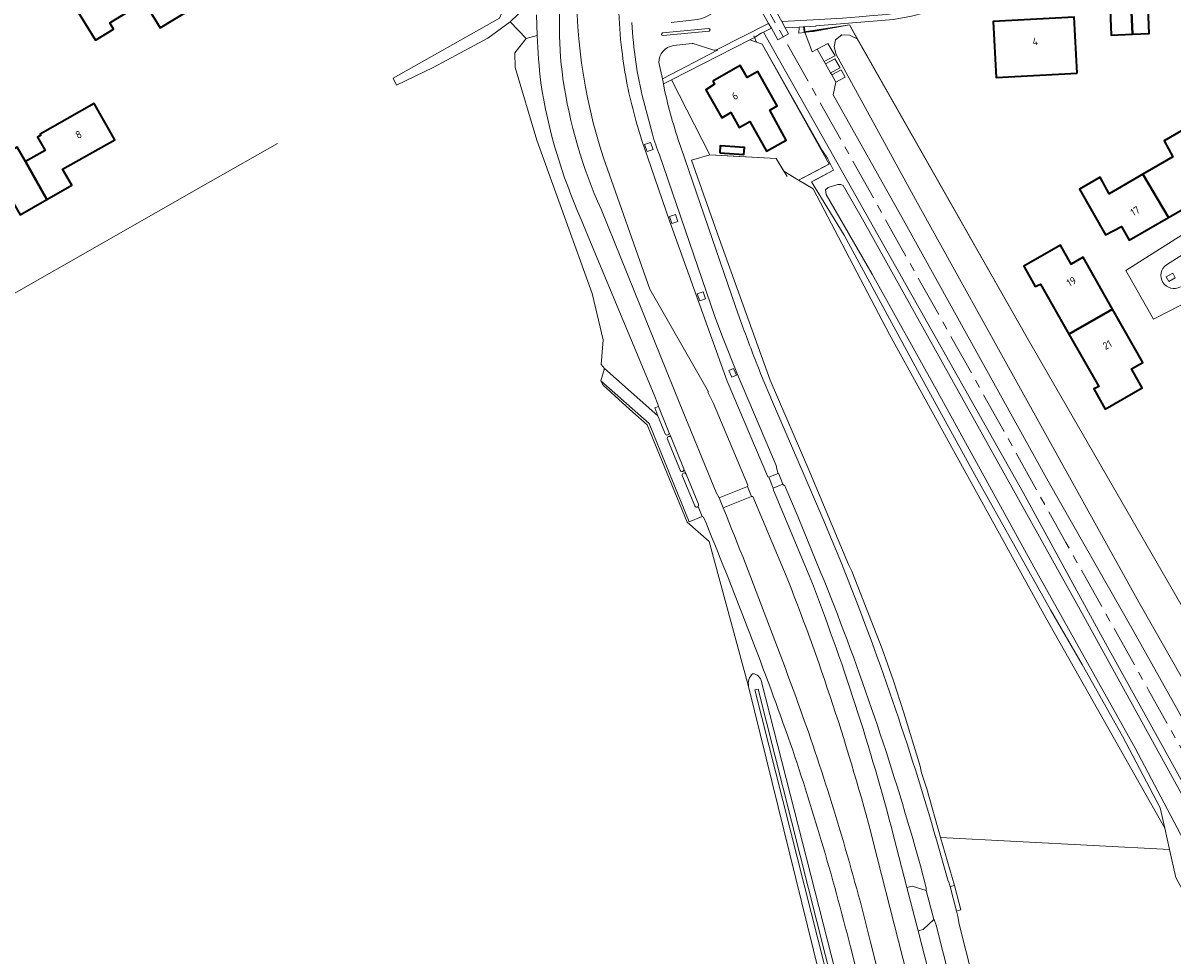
# Model space of a CAD drawing. Extents: x 152761 to 155748, y 459947 to 462743.
# Tile 199 of 256: x 155430 to 155636, y 461238 to 461405. Entities that reach past the tile are written whole.
import ezdxf
from ezdxf.enums import TextEntityAlignment as Align

# ---------------------------------------------------------------- set-up
doc = ezdxf.new("R2010")
doc.units = 0
doc.header["$LTSCALE"] = 0.75
doc.linetypes.add('AM-AS', pattern=[16, 10, -2, 2, -2])
for name, color, linetype, lineweight in [('B-RO-AM-AS_SPOOR-G', 251, 'AM-AS', 18), ('B-RO-GR-BEPLANTING_CULTUUR_BOSPLANTSOEN-GV', 251, 'CONTINUOUS', 18), ('B-RO-GR-BOUWLAND-GV', 251, 'CONTINUOUS', 13), ('B-RO-GR-GROENVOORZIENING-GV', 251, 'CONTINUOUS', 18), ('B-RO-GR-STRUIK-GV', 251, 'CONTINUOUS', 13), ('B-RO-IE-TERREINAFSCHEIDING_KUNSTMATIG_HEKWERK-G', 251, 'IE-TERREINAFSCHEIDING-KUNSTMATIG', 18), ('B-RO-OG-BEBOUWING-GV', 6, 'CONTINUOUS', 35), ('B-RO-OG-BEBOUWING-T18', 1, 'CONTINUOUS', 18), ('B-RO-OG-TERREIN_CULTUURSCHEIDING-GV', 251, 'CONTINUOUS', 18), ('B-RO-OG-WATER_GREPPEL-GV', 251, 'CONTINUOUS', 18), ('B-RO-OG-WATER_SLOOT-GV', 251, 'CONTINUOUS', 18), ('B-RO-VH-VERHARDING_ASFALT-GV', 251, 'CONTINUOUS', 18), ('B-RO-VH-VERHARDING_BETON-GV', 251, 'CONTINUOUS', 18), ('B-RO-VH-VERHARDING_BETONSTRAATSTEEN-GV', 251, 'CONTINUOUS', 18), ('B-RO-VH-VERHARDING_GESLOTEN-GV', 251, 'CONTINUOUS', 18), ('B-RO-VH-VERHARDING_GRASBETONSTEEN-GV', 251, 'CONTINUOUS', 18), ('B-RO-VH-VERHARDING_HALFVERHARDING-GV', 251, 'CONTINUOUS', 18), ('B-RO-VH-VERHARDING_OPEN-GV', 251, 'CONTINUOUS', 18), ('B-RO-VH-VERHARDING_TEGEL-GV', 251, 'CONTINUOUS', 18)]:
    doc.layers.add(name, color=color, linetype=linetype, lineweight=lineweight)
doc.styles.add('NLCS-ISO-M200-T18', font='NLCS-ISO.ttf', dxfattribs={"height": 0.36})
doc.linetypes.add('IE-TERREINAFSCHEIDING-KUNSTMATIG', pattern='A,4,[82,NLCS.SHX,S=0.75,R=90,X=0,Y=0],4,-2', length=10)

msp = doc.modelspace()

# ---------------------------------------------------------------- linework, layer by layer
at = {"layer": 'B-RO-AM-AS_SPOOR-G', "flags": 128}
msp.add_lwpolyline([(155681.987, 461195.763), (155672.897, 461211.998), (155658.384, 461238), (155648.351, 461255.973), (155631.803, 461285.539), (155617.005, 461312.012), (155604.143, 461335.108), (155586.106, 461367.342), (155573.02, 461390.792), (155559.991, 461413.975), (155544.73, 461441.297), (155529.591, 461468.574), (155516.181, 461492.539), (155500.425, 461520.67), (155487.311, 461544.201), (155472.908, 461569.975), (155459.676, 461593.56), (155452.428, 461606.124), (155446.443, 461616.221), (155440.009, 461626.758), (155432.431, 461638.783), (155427.999, 461645.62), (155419.637, 461658.231), (155411.687, 461669.817), (155404.43, 461680.083), (155396.489, 461691.108), (155386.222, 461704.969), (155375.934, 461718.105), (155367.385, 461728.826), (155358.538, 461739.712), (155349.636, 461750.151), (155339.349, 461762.035), (155326.593, 461776.143), (155315.623, 461787.804), (155302.965, 461800.863), (155286.683, 461817.004), (155279.088, 461824.405), (155265.87, 461837.192), (155251.91, 461850.736), (155235.055, 461867.015), (155223.768, 461877.851), (155210.731, 461890.47), (155196.665, 461904.045), (155180.515, 461919.578), (155162.215, 461937.301), (155146.061, 461952.951), (155129.233, 461969.126), (155112.429, 461985.449), (155089.419, 462007.664), (155069.182, 462027.224), (155049.179, 462046.54), (155031.327, 462063.779), (155013.24, 462081.298), (154991.538, 462102.251), (154971.216, 462121.853), (154947.336, 462145.018), (154926.087, 462165.465), (154903.331, 462187.394), (154885.668, 462204.449), (154866.26, 462223.265), (154854.532, 462234.618), (154837.057, 462251.563), (154828.307, 462260.46), (154819.869, 462269.224), (154807.197, 462281.919), (154798.331, 462290.411), (154775.258, 462312.873), (154762.216, 462325.461), (154742.643, 462344.37), (154723.927, 462362.402), (154710.544, 462375.359), (154692.99, 462392.257), (154675.511, 462409.117), (154657.482, 462426.5), (154637.826, 462445.435), (154617.093, 462465.509), (154594.11, 462487.696), (154586.212, 462495.316)], dxfattribs=at)
at = {"layer": 'B-RO-GR-BEPLANTING_CULTUUR_BOSPLANTSOEN-GV', "flags": 128}
msp.add_lwpolyline([(155569.078, 461377.039), (155571.71, 461375.458), (155585.368, 461349.343), (155613.417, 461298.495), (155634.725, 461260.763), (155633.901, 461264.417), (155627.173, 461277.282), (155619.927, 461290.148), (155614.234, 461299.907), (155600.944, 461323.604), (155590.74, 461342.236), (155577.233, 461367.15), (155571.387, 461376.697), (155575.343, 461378.776), (155574.741, 461379.999)], close=True, dxfattribs=at)
at = {"layer": 'B-RO-GR-BOUWLAND-GV', "flags": 128}
msp.add_lwpolyline([(155635.594, 461256.912), (155634.725, 461260.763), (155613.417, 461298.495), (155585.368, 461349.343), (155571.71, 461375.458), (155569.078, 461377.039), (155566.407, 461378.644), (155565.042, 461380.875), (155556.248, 461381.39), (155553.165, 461381.571), (155549.883, 461380.595), (155554.833, 461366.522), (155563.969, 461341.104), (155571.087, 461324.607), (155578.025, 461308.085), (155578.612, 461306.844), (155584.047, 461292.939), (155586.092, 461287.216), (155587.96, 461281.432), (155590.888, 461271.904), (155591.103, 461270.669), (155592.093, 461267.844), (155594.517, 461259.089)], close=True, dxfattribs=at)
at = {"layer": 'B-RO-GR-GROENVOORZIENING-GV', "flags": 128}
msp.add_lwpolyline([(155636.619, 461359.492), (155636.172, 461360.305), (155634.994, 461359.657), (155635.442, 461358.843)], close=True, dxfattribs=at)
at = {"layer": 'B-RO-GR-STRUIK-GV', "flags": 128}
for points in [[(155665.518, 461239.061), (155630.08, 461301.329), (155590.03, 461373.522), (155575.821, 461399.585), (155575.465, 461400.902), (155575.679, 461402.209), (155576.801, 461403.058), (155578.212, 461403.025), (155579.594, 461402.393), (155578.184, 461404.877), (155570.412, 461403.579), (155570.215, 461403.546), (155571.514, 461400.011), (155572.402, 461400.526), (155574.313, 461401.555), (155575.605, 461399.337), (155575.346, 461399.173), (155573.658, 461398.286), (155573.89, 461397.873), (155575.581, 461398.762), (155576.498, 461397.153), (155574.795, 461396.259), (155575.007, 461395.88), (155576.713, 461396.776), (155577.45, 461395.483), (155575.728, 461394.595), (155575.273, 461392.315), (155587.887, 461369.82), (155613.823, 461323.027), (155629.063, 461296.207), (155645.17, 461267.404)], [(155658.558, 461231.618), (155623.224, 461295.538), (155609.344, 461320.974), (155562.811, 461403.579), (155562.372, 461403.364), (155561.142, 461402.633), (155560.354, 461402.165), (155562.554, 461401.402), (155573.35, 461382.26), (155574.266, 461380.964), (155574.741, 461379.999), (155575.343, 461378.776), (155571.387, 461376.697), (155577.233, 461367.15), (155590.74, 461342.236), (155600.944, 461323.604), (155614.234, 461299.907), (155619.927, 461290.148), (155627.173, 461277.282), (155633.901, 461264.417), (155634.725, 461260.763), (155635.594, 461256.912), (155636.724, 461251.901), (155675.876, 461179.471)], [(155678.254, 461185.811), (155667.871, 461204.468), (155646.331, 461242.98), (155629.347, 461275.211), (155611.242, 461307.646), (155594.035, 461338.98), (155582.282, 461360.144), (155574.045, 461374.415), (155573.888, 461375.26), (155574.397, 461375.69), (155576.085, 461376.257), (155576.624, 461376.231), (155577.056, 461376.07), (155580.533, 461370.031), (155619.539, 461299.956), (155640.654, 461261.567), (155669.456, 461209.629), (155680.109, 461190.758)]]:
    msp.add_lwpolyline(points, dxfattribs=at)
at = {"layer": 'B-RO-IE-TERREINAFSCHEIDING_KUNSTMATIG_HEKWERK-G', "flags": 128}
for points in [[(155496.393, 461395.28), (155515.459, 461406.048), (155516.681, 461408.922), (155511.419, 461420.252), (155498.556, 461437.846)], [(155578.184, 461404.877), (155570.091, 461403.651), (155569.943, 461404.577)], [(155570.104, 461404.607), (155570.207, 461403.567), (155571.74, 461403.681), (155578.184, 461404.877), (155610.294, 461348.296), (155642.118, 461293.182), (155673.418, 461238.627)], [(155578.184, 461404.877), (155579.594, 461402.393)], [(155546.273, 461394.99), (155560.354, 461402.165)], [(155560.354, 461402.165), (155562.554, 461401.402), (155568.203, 461391.386), (155573.35, 461382.26), (155574.266, 461380.964), (155575.343, 461378.776), (155572.372, 461377.215), (155571.387, 461376.697)], [(155560.354, 461402.165), (155562.554, 461401.402), (155574.566, 461379.907), (155569.518, 461377.269)], [(155561.027, 461402.888), (155561.142, 461402.633), (155561.529, 461401.772), (155561.541, 461401.746)], [(155579.594, 461402.393), (155610.294, 461348.296)], [(155553.165, 461381.571), (155546.273, 461394.99)], [(155463.639, 461376.747), (155475.663, 461383.59)], [(155553.165, 461381.571), (155549.883, 461380.595), (155554.833, 461366.522), (155563.969, 461341.104), (155571.087, 461324.607), (155578.025, 461308.085)], [(155566.999, 461377.677), (155565.042, 461380.875), (155553.165, 461381.571)], [(155354.779, 461315.06), (155358.05, 461316.758), (155371.535, 461324.405), (155373.577, 461325.563), (155408.031, 461345.101), (155463.639, 461376.747)], [(155634.725, 461260.763), (155613.417, 461298.495), (155585.368, 461349.343), (155571.71, 461375.458), (155569.881, 461376.557)], [(155534.013, 461340.234), (155537.503, 461337.084)], [(155537.503, 461337.084), (155539.353, 461335.414)], [(155539.353, 461335.414), (155541.898, 461333.117), (155549.078, 461315.675), (155553.011, 461312.2), (155560.117, 461286.193)], [(155578.612, 461306.844), (155584.047, 461292.939)], [(155584.047, 461292.939), (155586.092, 461287.216), (155587.96, 461281.432), (155590.888, 461271.904), (155591.103, 461270.669), (155592.093, 461267.844), (155594.517, 461259.089)], [(155560.117, 461286.193), (155610.95, 461079.767), (155614.009, 461068.266)], [(155594.517, 461259.089), (155635.594, 461256.912)]]:
    msp.add_lwpolyline(points, dxfattribs=at)
at = {"layer": 'B-RO-OG-BEBOUWING-GV', "flags": 128}
for points in [[(155459.435, 461407.257), (155453.438, 461417.121), (155448.927, 461414.356), (155447.903, 461416.023), (155441.269, 461411.943), (155440.578, 461413.067), (155437.477, 461411.164), (155443.025, 461402.136), (155446.241, 461404.111), (155445.564, 461405.212), (155451.711, 461408.99), (155454.584, 461404.331)], [(155628.963, 461403.193), (155631.939, 461403.312), (155631.509, 461414.098), (155628.459, 461413.976)], [(155628.963, 461403.193), (155628.459, 461413.976), (155624.679, 461413.825), (155625.109, 461403.04)], [(155619.01, 461396.23), (155618.464, 461406.277), (155603.97, 461405.49), (155604.516, 461395.443)], [(155553.696, 461394.801), (155554.02, 461394.233), (155552.423, 461393.245), (155555.284, 461388.221), (155556.925, 461389.138), (155558.448, 461386.466), (155560.344, 461387.547), (155563.31, 461382.194), (155566.824, 461384.167), (155563.897, 461389.572), (155565.243, 461390.339), (155561.74, 461396.487), (155559.857, 461395.414), (155558.609, 461397.602)], [(155434.298, 461373.538), (155438.744, 461376.092), (155437.081, 461378.962), (155446.459, 461384.242), (155442.79, 461390.76), (155433.079, 461385.293), (155433.211, 461385.059), (155432.6, 461384.727), (155434.007, 461382.329), (155430.454, 461380.332)], [(155630.814, 461378.073), (155635.37, 461370.294), (155641.624, 461373.9), (155640.219, 461376.337), (155643.068, 461377.939), (155638.306, 461386.21), (155634.611, 461384.085), (155636.19, 461381.173)], [(155554.941, 461381.91), (155559.265, 461381.626), (155559.349, 461382.899), (155555.024, 461383.183)], [(155430.454, 461380.332), (155428.981, 461382.935), (155424.463, 461380.407), (155414.788, 461374.993), (155418.182, 461368.929), (155415.875, 461367.709), (155415.632, 461366.79), (155416.821, 461364.546), (155417.74, 461364.384), (155423.119, 461367.383), (155423.362, 461368.302), (155422.091, 461370.492), (155427.858, 461373.719), (155429.513, 461370.79), (155434.298, 461373.538)], [(155635.37, 461370.294), (155630.814, 461378.073), (155624.751, 461374.577), (155623.129, 461377.556), (155619.419, 461375.407), (155624.103, 461367.221), (155626.959, 461368.695), (155628.366, 461366.255)], [(155617.55, 461349.392), (155625.381, 461353.874), (155620.105, 461363.18), (155617.919, 461361.941), (155616.049, 461365.35), (155609.474, 461361.601), (155611.507, 461357.949), (155612.456, 461358.38)], [(155625.381, 461353.874), (155617.55, 461349.392), (155622.889, 461339.973), (155622.426, 461339.755), (155621.99, 461339.55), (155624.064, 461335.917), (155630.671, 461339.751), (155628.761, 461343.174), (155630.794, 461344.326)]]:
    msp.add_lwpolyline(points, close=True, dxfattribs=at)
at = {"layer": 'B-RO-OG-TERREIN_CULTUURSCHEIDING-GV', "flags": 128}
for points in [[(155490.242, 461452.004), (155486.039, 461449.028), (155485.193, 461448.428), (155489.501, 461448.171), (155491.528, 461447.404), (155498.556, 461437.846), (155511.419, 461420.252), (155516.681, 461408.922), (155515.459, 461406.048), (155496.393, 461395.28), (155497.006, 461394.026), (155503.549, 461397.225), (155513.361, 461402.462), (155517.381, 461405.405), (155521.737, 461409.647)], [(155522.23, 461402.943), (155520.222, 461402.427), (155518.22, 461399.854), (155518.274, 461397.237), (155522.13, 461384.16), (155532.08, 461356.659), (155534.026, 461348.34), (155533.701, 461343.97), (155534.255, 461343.253), (155543.849, 461334.751), (155543.305, 461336.162), (155543.95, 461336.424), (155543.822, 461336.806), (155543.16, 461338.49), (155537.623, 461351.812), (155532.078, 461365.18), (155530.103, 461369.977)], [(155593.79, 461258.649), (155595.89, 461251.279), (155595.979, 461251.241), (155596.238, 461250.267), (155597.025, 461250.482), (155594.517, 461259.089), (155592.093, 461267.844), (155591.103, 461270.669), (155590.888, 461271.904), (155587.96, 461281.432), (155586.092, 461287.216), (155584.047, 461292.939), (155578.612, 461306.844), (155578.025, 461308.085), (155571.087, 461324.607), (155563.969, 461341.104), (155554.833, 461366.522), (155549.883, 461380.595), (155553.165, 461381.571), (155546.273, 461394.99), (155544.852, 461394.266), (155544.952, 461393.536)], [(155542.868, 461385.237), (155541.245, 461391.332)], [(155541.374, 461382.909), (155545.917, 461369.696), (155556.249, 461340.95), (155563.582, 461323.786), (155563.731, 461323.704), (155565.415, 461324.374), (155565.18, 461325.154), (155565.048, 461325.802), (155558.094, 461342.17), (155555.412, 461348.877), (155554.073, 461352.553), (155544.131, 461381.546)], [(155547.939, 461382.922), (155557.78, 461354.359), (155559.148, 461350.472)], [(155533.651, 461371.82), (155547.768, 461336.881), (155554.31, 461320.964), (155554.843, 461319.993), (155559.933, 461322.047), (155559.97, 461322.303), (155553.798, 461336.935), (155552.777, 461338.951), (155552.927, 461339.024), (155542.381, 461357.474), (155534.073, 461380.994)], [(155562.264, 461342.331), (155564.569, 461336.814), (155570.095, 461324.105), (155573.415, 461316.306), (155576.751, 461308.286)], [(155552.029, 461316.561), (155551.78, 461316.691), (155549.453, 461315.729), (155542.303, 461333.345), (155533.593, 461341.005), (155534.013, 461340.234), (155537.503, 461337.084), (155539.353, 461335.414), (155541.898, 461333.117), (155549.078, 461315.675), (155553.011, 461312.2), (155560.117, 461286.193)], [(155566.261, 461322.461), (155564.533, 461321.761), (155564.595, 461321.373), (155570.995, 461306.063)], [(155573.026, 461306.714), (155568.971, 461316.574), (155566.792, 461321.726)], [(155566.547, 461306.77), (155560.872, 461320.238), (155560.644, 461320.275), (155555.567, 461318.203)], [(155562.433, 461286.993), (155604.317, 461122.752), (155604.575, 461121.739), (155616.371, 461073.674), (155617.492, 461073.304), (155617.65, 461072.844), (155617.855, 461072.248), (155618.051, 461071.678), (155617.186, 461070.35), (155617.421, 461069.392)], [(155629.329, 461073.324), (155628.96, 461074.781), (155628.81, 461075.373), (155614.974, 461130.038), (155591.583, 461222.456), (155582.407, 461258.521)], [(155586.119, 461259.375), (155588.505, 461250.122), (155589.453, 461250.363), (155591.936, 461249.606), (155591.949, 461250.064), (155590.928, 461253.982), (155589.978, 461257.338)], [(155636.175, 461075.584), (155635.973, 461076.381), (155635.826, 461076.962), (155621.307, 461134.326), (155593.714, 461243.354), (155593.452, 461244.185), (155593.336, 461244.349), (155591.43, 461242.56), (155590.498, 461242.346), (155592.314, 461235.371), (155594.236, 461227.51), (155618.362, 461132.322), (155632.579, 461076.227), (155632.728, 461075.641), (155633.007, 461074.538)], [(155621.182, 461070.634), (155620.613, 461072.878), (155620.461, 461073.48), (155607.429, 461124.859), (155578.357, 461239.477)], [(155581.987, 461240.337), (155610.724, 461127.09), (155624.117, 461074.309), (155624.269, 461073.711), (155624.751, 461071.812)]]:
    msp.add_lwpolyline(points, dxfattribs=at)
at = {"layer": 'B-RO-OG-TERREIN_CULTUURSCHEIDING-GV'}
for points in [[(155526.991, 461415.579, 0.0701463), (155526.813, 461395.25)], [(155534.073, 461380.994, -0.0872833), (155529.287, 461415.434)], [(155536.941, 461415.665, 0.0451881), (155537.375, 461400.351)], [(155541.245, 461391.332, -0.048176), (155539.191, 461405.281)], [(155522.862, 461394.501, -0.020131), (155522.23, 461402.943)], [(155537.375, 461400.351, 0.0186086), (155538.364, 461394.067)], [(155530.103, 461369.977, -0.0675526), (155522.862, 461394.501)], [(155526.813, 461395.25, 0.0686381), (155533.651, 461371.82)], [(155538.364, 461394.067, 0.0315253), (155541.374, 461382.909)], [(155544.952, 461393.536, 0.0277684), (155547.939, 461382.922)], [(155544.131, 461381.546, -0.0274003), (155542.868, 461385.237)], [(155559.148, 461350.472, 0.0054113), (155562.264, 461342.331)], [(155566.792, 461321.726, 0.2164109), (155566.261, 461322.461)], [(155555.567, 461318.203, -0.0105048), (155570.825, 461278.041)], [(155567.23, 461277.062, 0.0121325), (155552.029, 461316.561)], [(155576.751, 461308.286, -0.0259357), (155593.79, 461258.649)], [(155582.407, 461258.521, 0.0310386), (155566.547, 461306.77)], [(155570.995, 461306.063, -0.0289196), (155586.119, 461259.375)], [(155589.978, 461257.338, 0.0266538), (155573.026, 461306.714)], [(155560.117, 461286.193, -0.2791455), (155560.836, 461288.467)], [(155560.836, 461288.467, -0.3532992), (155562.433, 461286.993)], [(155570.825, 461278.041, -0.0220644), (155581.987, 461240.337)], [(155578.357, 461239.477, 0.0211005), (155567.23, 461277.062)]]:
    msp.add_lwpolyline(points, format="xyb", dxfattribs=at)
at = {"layer": 'B-RO-OG-TERREIN_CULTUURSCHEIDING-GV', "flags": 128}
for points in [[(155541.913, 461382.166), (155541.472, 461383.413), (155542.535, 461383.789), (155542.976, 461382.542)], [(155546.352, 461369.228), (155545.911, 461370.475), (155546.974, 461370.851), (155547.415, 461369.604)], [(155551.349, 461355.361), (155550.908, 461356.608), (155551.971, 461356.984), (155552.412, 461355.737)], [(155556.587, 461342.869), (155557.426, 461343.221), (155557.928, 461342.025), (155557.089, 461341.673)]]:
    msp.add_lwpolyline(points, close=True, dxfattribs=at)
at = {"layer": 'B-RO-OG-WATER_GREPPEL-GV', "flags": 128}
for points in [[(155687.323, 461209.988), (155681.04, 461221.131), (155642.118, 461293.182), (155610.294, 461348.296), (155579.594, 461402.393), (155578.212, 461403.025), (155576.801, 461403.058), (155575.679, 461402.209), (155575.465, 461400.902), (155575.821, 461399.585), (155590.03, 461373.522), (155630.08, 461301.329), (155665.518, 461239.061), (155685.099, 461204.058)], [(155680.109, 461190.758), (155669.456, 461209.629), (155640.654, 461261.567), (155619.539, 461299.956), (155580.533, 461370.031), (155577.056, 461376.07), (155576.624, 461376.231), (155576.085, 461376.257), (155574.397, 461375.69), (155573.888, 461375.26), (155574.045, 461374.415), (155582.282, 461360.144), (155594.035, 461338.98), (155611.242, 461307.646), (155629.347, 461275.211), (155646.331, 461242.98), (155667.871, 461204.468), (155678.254, 461185.811)]]:
    msp.add_lwpolyline(points, dxfattribs=at)
at = {"layer": 'B-RO-OG-WATER_SLOOT-GV'}
for points in [[(155560.836, 461288.467, 0.2791455), (155560.117, 461286.193)], [(155562.433, 461286.993, 0.3532992), (155560.836, 461288.467)]]:
    msp.add_lwpolyline(points, format="xyb", dxfattribs=at)
at = {"layer": 'B-RO-OG-WATER_SLOOT-GV', "flags": 128}
for points in [[(155617.421, 461069.392), (155617.186, 461070.35), (155618.051, 461071.678), (155617.855, 461072.248), (155617.65, 461072.844), (155617.492, 461073.304), (155616.371, 461073.674), (155604.575, 461121.739), (155604.317, 461122.752), (155562.433, 461286.993)], [(155560.117, 461286.193), (155610.95, 461079.767), (155614.009, 461068.266)], [(155615.498, 461068.757), (155604.065, 461114.91), (155601.598, 461126.003), (155561.203, 461285.559), (155561.831, 461285.704), (155602.332, 461125.107), (155603.228, 461124.596), (155603.749, 461122.368), (155604.275, 461120.121), (155603.815, 461119.613), (155615.205, 461073.488), (155615.92, 461073.114), (155616.532, 461073.018), (155616.939, 461072.954), (155617.052, 461072.708), (155617.202, 461072.1)], [(155617.202, 461072.1), (155617.052, 461072.708), (155616.939, 461072.954), (155616.532, 461073.018), (155615.92, 461073.114), (155615.205, 461073.488), (155603.815, 461119.613), (155604.275, 461120.121), (155603.749, 461122.368), (155603.228, 461124.596), (155602.332, 461125.107), (155561.831, 461285.704), (155561.203, 461285.559), (155601.598, 461126.003), (155604.065, 461114.91), (155615.498, 461068.757)]]:
    msp.add_lwpolyline(points, dxfattribs=at)
at = {"layer": 'B-RO-VH-VERHARDING_ASFALT-GV'}
for points in [[(155526.813, 461395.25, -0.0701463), (155526.991, 461415.579)], [(155529.287, 461415.434, 0.0872833), (155534.073, 461380.994)], [(155537.375, 461400.351, -0.0451881), (155536.941, 461415.665)], [(155539.191, 461405.281, 0.048176), (155541.245, 461391.332)], [(155552.942, 461404.21, -0.8902684), (155553.024, 461403.727)], [(155522.23, 461402.943, 0.020131), (155522.862, 461394.501)], [(155544.771, 461402.948, -0.9705774), (155544.692, 461403.433)], [(155538.364, 461394.067, -0.0186086), (155537.375, 461400.351)], [(155544.022, 461398.102, -0.3769942), (155546.641, 461401.149)], [(155550.019, 461401.522, -0.0976125), (155550.369, 461401.448)], [(155553.722, 461400.393, 0.2393067), (155554.478, 461400.448)], [(155522.862, 461394.501, 0.0675526), (155530.103, 461369.977)], [(155533.651, 461371.82, -0.0686381), (155526.813, 461395.25)], [(155541.374, 461382.909, -0.0315253), (155538.364, 461394.067)], [(155547.939, 461382.922, -0.0277684), (155544.952, 461393.536)], [(155542.868, 461385.237, 0.0274003), (155544.131, 461381.546)], [(155562.264, 461342.331, -0.0054113), (155559.148, 461350.472)], [(155566.261, 461322.461, -0.2164109), (155566.792, 461321.726)], [(155551.127, 461318.868, -0.3204446), (155551.045, 461318.45)], [(155570.825, 461278.041, 0.0105048), (155555.567, 461318.203)], [(155552.029, 461316.561, -0.0121325), (155567.23, 461277.062)], [(155593.79, 461258.649, 0.0259357), (155576.751, 461308.286)], [(155566.547, 461306.77, -0.0310386), (155582.407, 461258.521)], [(155586.119, 461259.375, 0.0289196), (155570.995, 461306.063)], [(155573.026, 461306.714, -0.0266538), (155589.978, 461257.338)], [(155581.987, 461240.337, 0.0220644), (155570.825, 461278.041)], [(155567.23, 461277.062, -0.0211005), (155578.357, 461239.477)]]:
    msp.add_lwpolyline(points, format="xyb", dxfattribs=at)
at = {"layer": 'B-RO-VH-VERHARDING_ASFALT-GV', "flags": 128}
for points in [[(155554.478, 461400.448), (155563.683, 461405.137), (155560.725, 461410.44), (155558.927, 461409.603), (155556.415, 461408.381), (155556.236, 461408.296), (155552.439, 461406.319), (155551.713, 461406.029), (155550.958, 461405.826), (155546.219, 461405.288)], [(155522.064, 461406.676), (155522.23, 461402.943)], [(155544.692, 461403.433), (155552.942, 461404.21)], [(155553.024, 461403.727), (155544.771, 461402.948)], [(155546.641, 461401.149), (155550.019, 461401.522)], [(155550.369, 461401.448), (155553.722, 461400.393)], [(155544.952, 461393.536), (155544.852, 461394.266), (155544.844, 461394.319), (155544.645, 461395.215), (155544.022, 461398.102)], [(155541.245, 461391.332), (155542.868, 461385.237)], [(155570.995, 461306.063), (155564.595, 461321.373), (155564.533, 461321.761), (155563.731, 461323.704), (155563.582, 461323.786), (155556.249, 461340.95), (155545.917, 461369.696), (155541.374, 461382.909)], [(155544.131, 461381.546), (155554.073, 461352.553), (155555.412, 461348.877), (155558.094, 461342.17), (155565.048, 461325.802), (155565.18, 461325.154), (155565.415, 461324.374), (155565.44, 461324.302), (155565.507, 461324.309), (155566.261, 461322.461)], [(155559.148, 461350.472), (155557.78, 461354.359), (155547.939, 461382.922)], [(155534.073, 461380.994), (155542.381, 461357.474), (155552.927, 461339.024), (155552.777, 461338.951), (155553.798, 461336.935), (155559.97, 461322.303), (155559.933, 461322.047), (155560.644, 461320.275), (155560.872, 461320.238), (155566.547, 461306.77)], [(155555.567, 461318.203), (155554.843, 461319.993), (155554.31, 461320.964), (155547.768, 461336.881), (155533.651, 461371.82)], [(155530.103, 461369.977), (155532.078, 461365.18), (155537.623, 461351.812), (155543.16, 461338.49), (155543.822, 461336.806), (155543.95, 461336.424), (155545.837, 461331.776), (155546.229, 461330.821), (155548.505, 461325.235), (155548.907, 461324.278), (155551.127, 461318.868)], [(155576.751, 461308.286), (155573.415, 461316.306), (155570.095, 461324.105), (155564.569, 461336.814), (155562.264, 461342.331)], [(155566.792, 461321.726), (155568.971, 461316.574), (155573.026, 461306.714)], [(155551.045, 461318.45), (155551.78, 461316.691), (155552.029, 461316.561)], [(155582.407, 461258.521), (155591.583, 461222.456), (155614.974, 461130.038), (155628.81, 461075.373), (155628.96, 461074.781), (155629.329, 461073.324)], [(155633.007, 461074.538), (155632.728, 461075.641), (155632.579, 461076.227), (155618.362, 461132.322), (155594.236, 461227.51), (155592.314, 461235.371), (155590.498, 461242.346), (155588.505, 461250.122), (155586.119, 461259.375)], [(155638.985, 461081.125), (155624.901, 461136.785), (155597.883, 461243.564), (155597.633, 461244.932), (155597.37, 461245.894), (155596.238, 461250.267), (155595.979, 461251.241), (155595.89, 461251.279), (155593.79, 461258.649)], [(155589.978, 461257.338), (155590.928, 461253.982), (155591.949, 461250.064), (155591.936, 461249.606), (155593.336, 461244.349), (155593.452, 461244.185), (155593.714, 461243.354), (155621.307, 461134.326), (155635.826, 461076.962), (155635.973, 461076.381), (155636.175, 461075.584)], [(155578.357, 461239.477), (155607.429, 461124.859), (155620.461, 461073.48), (155620.613, 461072.878), (155621.182, 461070.634)], [(155624.751, 461071.812), (155624.269, 461073.711), (155624.117, 461074.309), (155610.724, 461127.09), (155581.987, 461240.337)]]:
    msp.add_lwpolyline(points, dxfattribs=at)
at = {"layer": 'B-RO-VH-VERHARDING_BETON-GV', "flags": 128}
msp.add_lwpolyline([(155597.37, 461245.894), (155598.143, 461246.096), (155597.025, 461250.482), (155596.238, 461250.267)], close=True, dxfattribs=at)
at = {"layer": 'B-RO-VH-VERHARDING_BETONSTRAATSTEEN-GV', "flags": 128}
for points in [[(155521.737, 461409.647), (155517.381, 461405.405), (155520.222, 461402.427), (155522.23, 461402.943), (155522.064, 461406.676)], [(155552.942, 461404.21), (155544.692, 461403.433)], [(155544.771, 461402.948), (155553.024, 461403.727)], [(155635.016, 461361.844), (155651.943, 461372.549), (155657.057, 461375.72), (155661.528, 461378.028), (155681.972, 461388.588)], [(155651.943, 461372.549), (155635.016, 461361.844)]]:
    msp.add_lwpolyline(points, dxfattribs=at)
at = {"layer": 'B-RO-VH-VERHARDING_BETONSTRAATSTEEN-GV'}
for points in [[(155553.024, 461403.727, 0.8902684), (155552.942, 461404.21)], [(155544.692, 461403.433, 0.9705774), (155544.771, 461402.948)], [(155635.016, 461361.844, 0.9385279), (155637.532, 461357.855)], [(155637.532, 461357.855, -0.9385279), (155635.016, 461361.844)]]:
    msp.add_lwpolyline(points, format="xyb", dxfattribs=at)
at = {"layer": 'B-RO-VH-VERHARDING_BETONSTRAATSTEEN-GV', "flags": 128}
for points in [[(155683.795, 461392.787), (155655.125, 461378.148), (155627.757, 461360.798), (155632.688, 461352.062), (155649.267, 461360.551), (155649.491, 461360.136), (155654.833, 461363.173), (155654.726, 461363.379), (155661.479, 461366.879), (155688.723, 461384.048)], [(155541.913, 461382.166), (155542.976, 461382.542), (155542.535, 461383.789), (155541.472, 461383.413)], [(155546.352, 461369.228), (155547.415, 461369.604), (155546.974, 461370.851), (155545.911, 461370.475)], [(155636.619, 461359.492), (155635.442, 461358.843), (155634.994, 461359.657), (155636.172, 461360.305)], [(155551.349, 461355.361), (155552.412, 461355.737), (155551.971, 461356.984), (155550.908, 461356.608)], [(155556.587, 461342.869), (155557.089, 461341.673), (155557.928, 461342.025), (155557.426, 461343.221)]]:
    msp.add_lwpolyline(points, close=True, dxfattribs=at)
at = {"layer": 'B-RO-VH-VERHARDING_GESLOTEN-GV', "flags": 128}
msp.add_lwpolyline([(155564.187, 461404.255), (155565.35, 461402.182), (155567.288, 461403.283), (155566.694, 461404.344), (155566.077, 461405.45), (155562.949, 461411.022), (155562.271, 461412.263), (155562.053, 461412.661), (155561.435, 461413.756), (155559.482, 461412.67), (155559.872, 461411.985), (155560.725, 461410.44), (155563.683, 461405.137)], close=True, dxfattribs=at)
at = {"layer": 'B-RO-VH-VERHARDING_GRASBETONSTEEN-GV'}
for points in [[(155546.641, 461401.149, 0.3769942), (155544.022, 461398.102)], [(155550.369, 461401.448, 0.0976125), (155550.019, 461401.522)], [(155554.478, 461400.448, -0.2393067), (155553.722, 461400.393)]]:
    msp.add_lwpolyline(points, format="xyb", dxfattribs=at)
at = {"layer": 'B-RO-VH-VERHARDING_GRASBETONSTEEN-GV', "flags": 128}
for points in [[(155544.022, 461398.102), (155544.645, 461395.215), (155554.551, 461400.333), (155554.478, 461400.448)], [(155550.019, 461401.522), (155546.641, 461401.149)], [(155553.722, 461400.393), (155550.369, 461401.448)]]:
    msp.add_lwpolyline(points, dxfattribs=at)
msp.add_lwpolyline([(155593.336, 461244.349), (155591.936, 461249.606), (155589.453, 461250.363), (155588.505, 461250.122), (155590.498, 461242.346), (155591.43, 461242.56)], close=True, dxfattribs=at)
at = {"layer": 'B-RO-VH-VERHARDING_HALFVERHARDING-GV', "flags": 128}
msp.add_lwpolyline([(155645.17, 461267.404), (155629.063, 461296.207), (155613.823, 461323.027), (155587.887, 461369.82), (155575.273, 461392.315), (155575.728, 461394.595), (155575.007, 461395.88), (155574.795, 461396.259), (155573.89, 461397.873), (155573.658, 461398.286), (155572.402, 461400.526), (155571.514, 461400.011), (155570.215, 461403.546), (155570.111, 461403.529), (155569.142, 461403.367), (155569.162, 461404.487), (155566.694, 461404.344), (155567.288, 461403.283), (155565.35, 461402.182), (155564.187, 461404.255), (155562.811, 461403.579), (155609.344, 461320.974), (155623.224, 461295.538), (155658.558, 461231.618)], dxfattribs=at)
at = {"layer": 'B-RO-VH-VERHARDING_OPEN-GV', "flags": 128}
for points in [[(155573.658, 461398.286), (155575.346, 461399.173), (155575.605, 461399.337), (155574.313, 461401.555), (155572.402, 461400.526)], [(155573.89, 461397.873), (155574.795, 461396.259), (155576.498, 461397.153), (155575.581, 461398.762)], [(155575.728, 461394.595), (155577.45, 461395.483), (155576.713, 461396.776), (155575.007, 461395.88)]]:
    msp.add_lwpolyline(points, close=True, dxfattribs=at)
at = {"layer": 'B-RO-VH-VERHARDING_TEGEL-GV', "flags": 128}
for points in [[(155632.888, 461430.926), (155619.525, 461423.271), (155598.133, 461410.956), (155595.167, 461409.187), (155592.707, 461408.071), (155590.021, 461407.429), (155584.808, 461406.742), (155581.804, 461406.487), (155579.931, 461406.327), (155576.953, 461406.093), (155571.679, 461405.781), (155566.077, 461405.45), (155566.694, 461404.344), (155569.162, 461404.487), (155572.158, 461404.661), (155572.161, 461404.702), (155586.089, 461405.855), (155589.312, 461406.411), (155591.644, 461407.015), (155594.991, 461407.995), (155600.399, 461411.379), (155606.283, 461414.495), (155627.221, 461426.454), (155639.165, 461433.585)], [(155545.142, 461331.512), (155543.849, 461334.751), (155534.255, 461343.253), (155533.593, 461341.005), (155542.303, 461333.345), (155549.453, 461315.729), (155551.78, 461316.691), (155551.045, 461318.45)], [(155545.837, 461331.776), (155543.95, 461336.424), (155543.305, 461336.162), (155543.849, 461334.751), (155545.142, 461331.512)], [(155546.229, 461330.821), (155545.837, 461331.776)], [(155545.557, 461330.553), (155547.831, 461324.988)], [(155547.831, 461324.988), (155545.557, 461330.553)], [(155548.505, 461325.235), (155546.229, 461330.821)], [(155548.227, 461324.008), (155550.456, 461318.569)], [(155550.456, 461318.569), (155548.227, 461324.008)], [(155548.907, 461324.278), (155548.505, 461325.235)], [(155551.127, 461318.868), (155548.907, 461324.278)]]:
    msp.add_lwpolyline(points, dxfattribs=at)
for points in [[(155561.142, 461402.633), (155562.372, 461403.364), (155562.811, 461403.579), (155564.187, 461404.255), (155563.683, 461405.137), (155554.478, 461400.448), (155554.551, 461400.333), (155544.645, 461395.215), (155544.844, 461394.319), (155544.852, 461394.266), (155546.273, 461394.99), (155560.354, 461402.165)], [(155566.261, 461322.461), (155565.507, 461324.309), (155565.44, 461324.302), (155565.415, 461324.374), (155563.731, 461323.704), (155564.533, 461321.761)], [(155560.644, 461320.275), (155559.933, 461322.047), (155554.843, 461319.993), (155555.567, 461318.203)]]:
    msp.add_lwpolyline(points, close=True, dxfattribs=at)
at = {"layer": 'B-RO-VH-VERHARDING_TEGEL-GV'}
for points in [[(155545.142, 461331.512, 0.9932359), (155545.837, 461331.776)], [(155545.837, 461331.776, -0.9932359), (155545.142, 461331.512)], [(155546.229, 461330.821, 0.9666353), (155545.557, 461330.553)], [(155545.557, 461330.553, -0.9666353), (155546.229, 461330.821)], [(155547.831, 461324.988, 1.0220172), (155548.505, 461325.235)], [(155548.505, 461325.235, -1.0220172), (155547.831, 461324.988)], [(155548.907, 461324.278, 0.9791894), (155548.227, 461324.008)], [(155548.227, 461324.008, -0.9791894), (155548.907, 461324.278)], [(155550.456, 461318.569, 0.5208856), (155551.045, 461318.45)], [(155551.045, 461318.45, -0.5208856), (155550.456, 461318.569)], [(155551.045, 461318.45, 0.3204446), (155551.127, 461318.868)]]:
    msp.add_lwpolyline(points, format="xyb", dxfattribs=at)

# ---------------------------------------------------------------- texts
at = {"layer": 'B-RO-OG-BEBOUWING-T18', "style": 'NLCS-ISO-M200-T18'}
for s, rotation, p in [('4', 3.1, (155611.496, 461401.893)), ('6', 29.7, (155557.657, 461392.138)), ('8', 29.4, (155439.981, 461385.185)), ('17', 30, (155629.401, 461371.469)), ('19', 29.5, (155617.979, 461358.819)), ('21', 29.5, (155624.415, 461347.467))]:
    msp.add_text(s, height=1.35, rotation=rotation, dxfattribs=at).set_placement(p, align=Align.MIDDLE)

doc.saveas('drawing.dxf')
